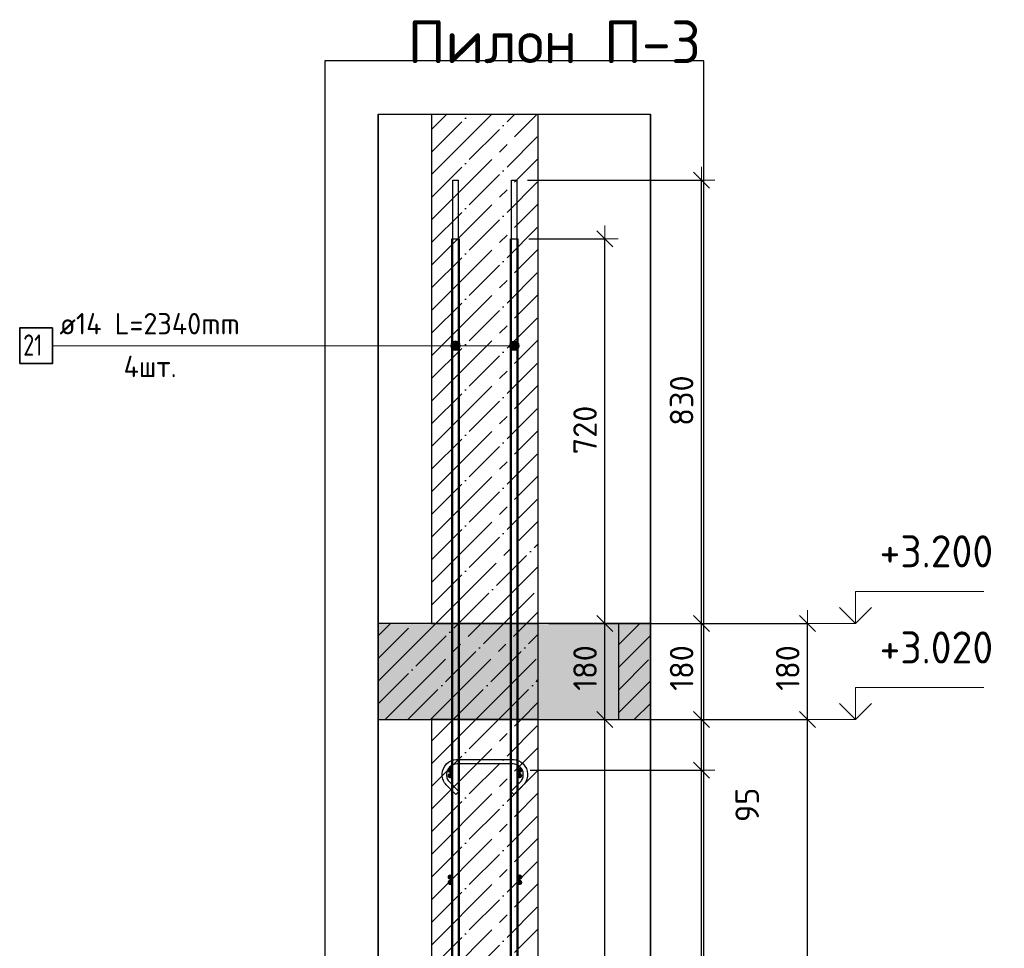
# Model space of a CAD drawing. Header units: millimetres. Extents: x -17997 to 37135, y 45383 to 72408.
# Tile 10 of 67: x -17997 to -16153, y 70642 to 72381. Entities that reach past the tile are written whole.
import ezdxf

# ---------------------------------------------------------------- set-up
doc = ezdxf.new("R2010")
doc.units = ezdxf.units.MM
doc.header["$PDMODE"] = 65
doc.linetypes.add('______11', pattern=[100, 80, -10, 0, -10])
doc.linetypes.add('______5', pattern=[220, 160, -20, 20, -20])
for name, color, linetype, lineweight in [('Standard', 7, 'Continuous', 25), ('Арм.стержн. Арматура края', 96, 'Continuous', 35), ('Арм.стержн. вертикальными 1', 22, 'Continuous', 35), ('Арм.стержн.горизонт. 1', 180, 'Continuous', 35), ('Высотная отметки_ общее', 7, 'Continuous', 13), ('Размерная линия_ общее', 7, 'Continuous', 13)]:
    doc.layers.add(name, color=color, linetype=linetype, lineweight=lineweight)
doc.layers.add('Арм.стержн. вертикальными 2', color=7, linetype='Continuous', lineweight=35, true_color=0x006e00)
doc.layers.add('Арм.стержн.Стяжки', color=7, linetype='Continuous', lineweight=35, true_color=0x501e0f)
doc.styles.add('ISOCPEUR', font='ISOCPEUR')
doc.dimstyles.new('DIMSTYLE_3', dxfattribs={"dimtxt": 44, "dimasz": 50, "dimexe": 0, "dimexo": 0, "dimgap": 22, "dimtad": 2, "dimdec": 0, "dimrnd": 5, "dimzin": 12, "dimdsep": 46, "dimtxsty": 'ISOCPEUR', "dimblk1": 'ALL_ML_STRICH', "dimblk2": 'ALL_ML_STRICH', "dimsah": 1, "dimcen": 0, "dimclrd": 7, "dimclre": 256, "dimclrt": 7, "dimadec": 0, "dimazin": 0, "dimtfac": 1, "dimtdec": 0, "dimtix": 1, "dimtmove": 2, "dimatfit": 3, "dimfxl": 0, "dimtzin": 0, "dimlwd": 0, "dimlwe": -3, "dimarcsym": 0})
doc.dimstyles.new('DIMSTYLE_9', dxfattribs={"dimtxt": 44, "dimasz": 50, "dimexe": 0, "dimexo": 0, "dimgap": 22, "dimtad": 0, "dimdec": 0, "dimrnd": 5, "dimzin": 12, "dimdsep": 46, "dimtxsty": 'ISOCPEUR', "dimblk1": 'ALL_ML_STRICH', "dimblk2": 'ALL_ML_STRICH', "dimsah": 1, "dimcen": 0, "dimclrd": 7, "dimclre": 256, "dimclrt": 7, "dimadec": 0, "dimazin": 0, "dimtfac": 1, "dimtdec": 0, "dimtix": 1, "dimtmove": 2, "dimatfit": 3, "dimfxl": 0, "dimtzin": 0, "dimlwd": 0, "dimlwe": -3, "dimarcsym": 0})

# ---------------------------------------------------------------- blocks, each defined once
blk = doc.blocks.new('COMPLEX_ELEVATIONDIM_7')
at = {"layer": 'Высотная отметки_ общее', "color": 7, "linetype": 'Continuous', "lineweight": 13, "transparency": 33554687}
for p, q in [((-16432, 71250.4), (-16432, 71310.4)), ((-16432, 71310.4), (-16192, 71310.4)), ((-16432, 71250.4), (-16462, 71280.4)), ((-16432, 71250.4), (-16402, 71280.4)), ((-16432, 71250.4), (-16498.1, 71250.4)), ((-16432, 71250.4), (-16432, 71250.4)), ((-16432, 71250.4), (-16432, 71250.4)), ((-16432, 71250.4), (-16432, 71250.4)), ((-16432, 71250.4), (-16432, 71250.4)), ((-16432, 71070.4), (-16432, 71130.4)), ((-16432, 71130.4), (-16192, 71130.4)), ((-16432, 71070.4), (-16462, 71100.4)), ((-16432, 71070.4), (-16402, 71100.4)), ((-16432, 71070.4), (-16498.1, 71070.4)), ((-16432, 71070.4), (-16432, 71070.4)), ((-16432, 71070.4), (-16432, 71070.4)), ((-16432, 71070.4), (-16432, 71070.4)), ((-16432, 71070.4), (-16432, 71070.4))]:
    blk.add_line(p, q, dxfattribs=at)
at = {"layer": 'Высотная отметки_ общее', "color": 7, "linetype": 'Continuous', "lineweight": 13, "transparency": 33554687, "char_height": 60, "width": 256.287, "attachment_point": 7, "style": 'ISOCPEUR'}
for s, insert in [('\\W0.95;+3.200', (-16387, 71355.4)), ('\\W0.95;+3.020', (-16387, 71175.4))]:
    blk.add_mtext(s, dxfattribs=dict(at, insert=insert))
blk = doc.blocks.new('ALL_ML_STRICH')
at = {"color": 0, "linetype": 'ByBlock', "lineweight": -2}
for p, q in [((0, -0.5), (0, 0.5)), ((-1, 0), (0.5, 0)), ((-0.3, -0.3), (0.3, 0.3))]:
    blk.add_line(p, q, dxfattribs=at)
blk = doc.blocks.new('*D125')
at = {"layer": 'DEFPOINTS', "color": 7, "linetype": 'Continuous', "lineweight": 13, "transparency": 33554687}
for p in [(-16904, 71070.4), (-17026.1, 67880.4), (-16522, 67880.4)]:
    blk.add_point(p, dxfattribs=at)
at = {"layer": 'Размерная линия_ общее', "color": 253, "linetype": 'Continuous', "lineweight": -2, "true_color": 0xa0a0a0, "transparency": 33554687}
for p, q in [((-16884, 71070.4), (-16522, 71070.4)), ((-17006.1, 67880.4), (-16522, 67880.4))]:
    blk.add_line(p, q, dxfattribs=at)
at = {"layer": 'Размерная линия_ общее', "color": 7, "linetype": 'Continuous', "lineweight": -2, "transparency": 33554687}
blk.add_line((-16522, 67880.4), (-16522, 71070.4), dxfattribs=at)
at = {"layer": 'Размерная линия_ общее', "color": 7, "linetype": 'Continuous', "lineweight": 13, "transparency": 33554687, "xscale": 50, "yscale": 50, "zscale": 50}
for p, rotation in [((-16522, 71070.4), 90), ((-16522, 67880.4), 270)]:
    blk.add_blockref('ALL_ML_STRICH', p, dxfattribs=dict(at, rotation=rotation))
at = {"layer": 'Размерная линия_ общее', "color": 7, "linetype": 'Continuous', "lineweight": 13, "transparency": 33554687, "insert": (-16559, 69482), "char_height": 44, "width": 176, "attachment_point": 5, "rotation": 90, "style": 'ISOCPEUR'}
blk.add_mtext('\\A1;{3190}', dxfattribs=at)
blk = doc.blocks.new('*D126')
at = {"layer": 'DEFPOINTS', "color": 7, "linetype": 'Continuous', "lineweight": 13, "transparency": 33554687}
for p in [(-16904, 71250.4), (-16904, 71070.4), (-16522, 71070.4)]:
    blk.add_point(p, dxfattribs=at)
at = {"layer": 'Размерная линия_ общее', "color": 253, "linetype": 'Continuous', "lineweight": -2, "true_color": 0xa0a0a0, "transparency": 33554687}
for p, q in [((-16884, 71250.4), (-16522, 71250.4)), ((-16884, 71070.4), (-16522, 71070.4))]:
    blk.add_line(p, q, dxfattribs=at)
at = {"layer": 'Размерная линия_ общее', "color": 7, "linetype": 'Continuous', "lineweight": -2, "transparency": 33554687}
blk.add_line((-16522, 71070.4), (-16522, 71250.4), dxfattribs=at)
at = {"layer": 'Размерная линия_ общее', "color": 7, "linetype": 'Continuous', "lineweight": 13, "transparency": 33554687, "xscale": 50, "yscale": 50, "zscale": 50}
for p, rotation in [((-16522, 71250.4), 90), ((-16522, 71070.4), 270)]:
    blk.add_blockref('ALL_ML_STRICH', p, dxfattribs=dict(at, rotation=rotation))
at = {"layer": 'Размерная линия_ общее', "color": 7, "linetype": 'Continuous', "lineweight": 13, "transparency": 33554687, "insert": (-16559, 71167), "char_height": 44, "width": 132, "attachment_point": 5, "rotation": 90, "style": 'ISOCPEUR'}
blk.add_mtext('\\A1;{180}', dxfattribs=at)
blk = doc.blocks.new('*D128')
at = {"layer": 'DEFPOINTS', "color": 7, "linetype": 'Continuous', "lineweight": 13, "transparency": 33554687}
for p in [(-17061.1, 70975.4), (-17061.1, 67975.4), (-16720.7, 67975.4)]:
    blk.add_point(p, dxfattribs=at)
at = {"layer": 'Размерная линия_ общее', "color": 253, "linetype": 'Continuous', "lineweight": -2, "true_color": 0xa0a0a0, "transparency": 33554687}
for p, q in [((-17041.1, 70975.4), (-16720.7, 70975.4)), ((-17041.1, 67975.4), (-16720.7, 67975.4))]:
    blk.add_line(p, q, dxfattribs=at)
at = {"layer": 'Размерная линия_ общее', "color": 7, "linetype": 'Continuous', "lineweight": -2, "transparency": 33554687}
blk.add_line((-16720.7, 67975.4), (-16720.7, 70975.4), dxfattribs=at)
at = {"layer": 'Размерная линия_ общее', "color": 7, "linetype": 'Continuous', "lineweight": 13, "transparency": 33554687, "xscale": 50, "yscale": 50, "zscale": 50}
for p, rotation in [((-16720.7, 70975.4), 90), ((-16720.7, 67975.4), 270)]:
    blk.add_blockref('ALL_ML_STRICH', p, dxfattribs=dict(at, rotation=rotation))
at = {"layer": 'Размерная линия_ общее', "color": 7, "linetype": 'Continuous', "lineweight": 13, "transparency": 33554687, "insert": (-16779.7, 69327.4), "char_height": 44, "width": 2.2, "attachment_point": 1, "rotation": 90, "line_spacing_factor": 0.60241, "style": 'ISOCPEUR'}
blk.add_mtext('\\W0.91;15х200=3000', dxfattribs=at)
blk = doc.blocks.new('*D129')
at = {"layer": 'DEFPOINTS', "color": 7, "linetype": 'Continuous', "lineweight": 13, "transparency": 33554687}
for p in [(-17026.1, 71070.4), (-17061.1, 70975.4), (-16720.7, 70975.4)]:
    blk.add_point(p, dxfattribs=at)
at = {"layer": 'Размерная линия_ общее', "color": 253, "linetype": 'Continuous', "lineweight": -2, "true_color": 0xa0a0a0, "transparency": 33554687}
for p, q in [((-17006.1, 71070.4), (-16720.7, 71070.4)), ((-17041.1, 70975.4), (-16720.7, 70975.4))]:
    blk.add_line(p, q, dxfattribs=at)
at = {"layer": 'Размерная линия_ общее', "color": 7, "linetype": 'Continuous', "lineweight": -2, "transparency": 33554687}
blk.add_line((-16720.7, 70975.4), (-16720.7, 71070.4), dxfattribs=at)
at = {"layer": 'Размерная линия_ общее', "color": 7, "linetype": 'Continuous', "lineweight": 13, "transparency": 33554687, "xscale": 50, "yscale": 50, "zscale": 50}
for p, rotation in [((-16720.7, 71070.4), 90), ((-16720.7, 70975.4), 270)]:
    blk.add_blockref('ALL_ML_STRICH', p, dxfattribs=dict(at, rotation=rotation))
at = {"layer": 'Размерная линия_ общее', "color": 7, "linetype": 'Continuous', "lineweight": 13, "transparency": 33554687, "insert": (-16634.9, 70910.7), "char_height": 44, "width": 88, "attachment_point": 5, "rotation": 90, "style": 'ISOCPEUR'}
blk.add_mtext('\\A1;{95}', dxfattribs=at)
blk = doc.blocks.new('*D130')
at = {"layer": 'DEFPOINTS', "color": 7, "linetype": 'Continuous', "lineweight": 13, "transparency": 33554687}
for p in [(-17026.1, 71250.4), (-17026.1, 71070.4), (-16720.7, 71070.4)]:
    blk.add_point(p, dxfattribs=at)
at = {"layer": 'Размерная линия_ общее', "color": 253, "linetype": 'Continuous', "lineweight": -2, "true_color": 0xa0a0a0, "transparency": 33554687}
for p, q in [((-17006.1, 71250.4), (-16720.7, 71250.4)), ((-17006.1, 71070.4), (-16720.7, 71070.4))]:
    blk.add_line(p, q, dxfattribs=at)
at = {"layer": 'Размерная линия_ общее', "color": 7, "linetype": 'Continuous', "lineweight": -2, "transparency": 33554687}
blk.add_line((-16720.7, 71070.4), (-16720.7, 71250.4), dxfattribs=at)
at = {"layer": 'Размерная линия_ общее', "color": 7, "linetype": 'Continuous', "lineweight": 13, "transparency": 33554687, "xscale": 50, "yscale": 50, "zscale": 50}
for p, rotation in [((-16720.7, 71250.4), 90), ((-16720.7, 71070.4), 270)]:
    blk.add_blockref('ALL_ML_STRICH', p, dxfattribs=dict(at, rotation=rotation))
at = {"layer": 'Размерная линия_ общее', "color": 7, "linetype": 'Continuous', "lineweight": 13, "transparency": 33554687, "insert": (-16757.7, 71167), "char_height": 44, "width": 132, "attachment_point": 5, "rotation": 90, "style": 'ISOCPEUR'}
blk.add_mtext('\\A1;{180}', dxfattribs=at)
blk = doc.blocks.new('*D131')
at = {"layer": 'DEFPOINTS', "color": 7, "linetype": 'Continuous', "lineweight": 13, "transparency": 33554687}
for p in [(-17066.1, 72080.4), (-17026.1, 71250.4), (-16720.7, 71250.4)]:
    blk.add_point(p, dxfattribs=at)
at = {"layer": 'Размерная линия_ общее', "color": 253, "linetype": 'Continuous', "lineweight": -2, "true_color": 0xa0a0a0, "transparency": 33554687}
for p, q in [((-17046.1, 72080.4), (-16720.7, 72080.4)), ((-17006.1, 71250.4), (-16720.7, 71250.4))]:
    blk.add_line(p, q, dxfattribs=at)
at = {"layer": 'Размерная линия_ общее', "color": 7, "linetype": 'Continuous', "lineweight": -2, "transparency": 33554687}
blk.add_line((-16720.7, 71250.4), (-16720.7, 72080.4), dxfattribs=at)
at = {"layer": 'Размерная линия_ общее', "color": 7, "linetype": 'Continuous', "lineweight": 13, "transparency": 33554687, "xscale": 50, "yscale": 50, "zscale": 50}
for p, rotation in [((-16720.7, 72080.4), 90), ((-16720.7, 71250.4), 270)]:
    blk.add_blockref('ALL_ML_STRICH', p, dxfattribs=dict(at, rotation=rotation))
at = {"layer": 'Размерная линия_ общее', "color": 7, "linetype": 'Continuous', "lineweight": 13, "transparency": 33554687, "insert": (-16757.7, 71667.6), "char_height": 44, "width": 132, "attachment_point": 5, "rotation": 90, "style": 'ISOCPEUR'}
blk.add_mtext('\\A1;{830}', dxfattribs=at)
blk = doc.blocks.new('*D132')
at = {"layer": 'DEFPOINTS', "color": 7, "linetype": 'Continuous', "lineweight": 13, "transparency": 33554687}
for p in [(-17036.1, 71070.4), (-17064.1, 69630.4), (-16901.5, 69630.4)]:
    blk.add_point(p, dxfattribs=at)
at = {"layer": 'Размерная линия_ общее', "color": 253, "linetype": 'Continuous', "lineweight": -2, "true_color": 0xa0a0a0, "transparency": 33554687}
for p, q in [((-17016.1, 71070.4), (-16901.5, 71070.4)), ((-17044.1, 69630.4), (-16901.5, 69630.4))]:
    blk.add_line(p, q, dxfattribs=at)
at = {"layer": 'Размерная линия_ общее', "color": 7, "linetype": 'Continuous', "lineweight": -2, "transparency": 33554687}
blk.add_line((-16901.5, 69630.4), (-16901.5, 71070.4), dxfattribs=at)
at = {"layer": 'Размерная линия_ общее', "color": 7, "linetype": 'Continuous', "lineweight": 13, "transparency": 33554687, "xscale": 50, "yscale": 50, "zscale": 50}
for p, rotation in [((-16901.5, 71070.4), 90), ((-16901.5, 69630.4), 270)]:
    blk.add_blockref('ALL_ML_STRICH', p, dxfattribs=dict(at, rotation=rotation))
at = {"layer": 'Размерная линия_ общее', "color": 7, "linetype": 'Continuous', "lineweight": 13, "transparency": 33554687, "insert": (-16938.5, 70352.6), "char_height": 44, "width": 176, "attachment_point": 5, "rotation": 90, "style": 'ISOCPEUR'}
blk.add_mtext('\\A1;{1440}', dxfattribs=at)
blk = doc.blocks.new('*D133')
at = {"layer": 'DEFPOINTS', "color": 7, "linetype": 'Continuous', "lineweight": 13, "transparency": 33554687}
for p in [(-17026.1, 71250.4), (-17036.1, 71070.4), (-16901.5, 71070.4)]:
    blk.add_point(p, dxfattribs=at)
at = {"layer": 'Размерная линия_ общее', "color": 253, "linetype": 'Continuous', "lineweight": -2, "true_color": 0xa0a0a0, "transparency": 33554687}
for p, q in [((-17006.1, 71250.4), (-16901.5, 71250.4)), ((-17016.1, 71070.4), (-16901.5, 71070.4))]:
    blk.add_line(p, q, dxfattribs=at)
at = {"layer": 'Размерная линия_ общее', "color": 7, "linetype": 'Continuous', "lineweight": -2, "transparency": 33554687}
blk.add_line((-16901.5, 71070.4), (-16901.5, 71250.4), dxfattribs=at)
at = {"layer": 'Размерная линия_ общее', "color": 7, "linetype": 'Continuous', "lineweight": 13, "transparency": 33554687, "xscale": 50, "yscale": 50, "zscale": 50}
for p, rotation in [((-16901.5, 71250.4), 90), ((-16901.5, 71070.4), 270)]:
    blk.add_blockref('ALL_ML_STRICH', p, dxfattribs=dict(at, rotation=rotation))
at = {"layer": 'Размерная линия_ общее', "color": 7, "linetype": 'Continuous', "lineweight": 13, "transparency": 33554687, "insert": (-16938.5, 71167), "char_height": 44, "width": 132, "attachment_point": 5, "rotation": 90, "style": 'ISOCPEUR'}
blk.add_mtext('\\A1;{180}', dxfattribs=at)
blk = doc.blocks.new('*D134')
at = {"layer": 'DEFPOINTS', "color": 7, "linetype": 'Continuous', "lineweight": 13, "transparency": 33554687}
for p in [(-17064.1, 71970.4), (-17026.1, 71250.4), (-16901.5, 71250.4)]:
    blk.add_point(p, dxfattribs=at)
at = {"layer": 'Размерная линия_ общее', "color": 253, "linetype": 'Continuous', "lineweight": -2, "true_color": 0xa0a0a0, "transparency": 33554687}
for p, q in [((-17044.1, 71970.4), (-16901.5, 71970.4)), ((-17006.1, 71250.4), (-16901.5, 71250.4))]:
    blk.add_line(p, q, dxfattribs=at)
at = {"layer": 'Размерная линия_ общее', "color": 7, "linetype": 'Continuous', "lineweight": -2, "transparency": 33554687}
blk.add_line((-16901.5, 71250.4), (-16901.5, 71970.4), dxfattribs=at)
at = {"layer": 'Размерная линия_ общее', "color": 7, "linetype": 'Continuous', "lineweight": 13, "transparency": 33554687, "xscale": 50, "yscale": 50, "zscale": 50}
for p, rotation in [((-16901.5, 71970.4), 90), ((-16901.5, 71250.4), 270)]:
    blk.add_blockref('ALL_ML_STRICH', p, dxfattribs=dict(at, rotation=rotation))
at = {"layer": 'Размерная линия_ общее', "color": 7, "linetype": 'Continuous', "lineweight": 13, "transparency": 33554687, "insert": (-16938.5, 71612.6), "char_height": 44, "width": 132, "attachment_point": 5, "rotation": 90, "style": 'ISOCPEUR'}
blk.add_mtext('\\A1;{720}', dxfattribs=at)

msp = doc.modelspace()

# ---------------------------------------------------------------- hatches: boundary and pattern name
at = {"linetype": 'Continuous', "lineweight": -3, "transparency": 33554687}
msp.add_hatch(color=7, dxfattribs=at).paths.add_polyline_path([(-17026.1, 71070.4), (-17026.1, 71250.4), (-17325.9, 71250.4), (-17325.9, 71070.4)])
at = {"linetype": 'Continuous', "lineweight": 13, "transparency": 33554687}
msp.add_hatch(color=7, dxfattribs=at).paths.add_polyline_path([(-17026.1, 71070.4), (-16876.1, 71070.4), (-16876.1, 71250.4), (-17026.1, 71250.4)])
at = {"linetype": '______5', "lineweight": -3, "transparency": 33554687}
msp.add_hatch(color=7, dxfattribs=at).paths.add_polyline_path([(-16876.1, 71250.4), (-16876.1, 71070.4), (-16815.9, 71070.4), (-16815.9, 71250.4)])
at = {"layer": 'Арм.стержн. Арматура края', "linetype": 'Continuous', "lineweight": 50, "transparency": 33554687}
for points in [[(-17186.1, 70965.4), (-17186.4, 70967.3), (-17187.5, 70968.9), (-17189.1, 70970), (-17191.1, 70970.4), (-17193, 70970), (-17194.6, 70968.9), (-17195.7, 70967.3), (-17196.1, 70965.4), (-17195.7, 70963.5), (-17194.6, 70961.9), (-17193, 70960.8), (-17191.1, 70960.4), (-17189.1, 70960.8), (-17187.5, 70961.9), (-17186.4, 70963.5)], [(-17056.1, 70965.4), (-17056.4, 70967.3), (-17057.5, 70968.9), (-17059.1, 70970), (-17061.1, 70970.4), (-17063, 70970), (-17064.6, 70968.9), (-17065.7, 70967.3), (-17066.1, 70965.4), (-17065.7, 70963.5), (-17064.6, 70961.9), (-17063, 70960.8), (-17061.1, 70960.4), (-17059.1, 70960.8), (-17057.5, 70961.9), (-17056.4, 70963.5)], [(-17186.1, 70765.4), (-17186.4, 70767.3), (-17187.5, 70768.9), (-17189.1, 70770), (-17191.1, 70770.4), (-17193, 70770), (-17194.6, 70768.9), (-17195.7, 70767.3), (-17196.1, 70765.4), (-17195.7, 70763.5), (-17194.6, 70761.9), (-17193, 70760.8), (-17191.1, 70760.4), (-17189.1, 70760.8), (-17187.5, 70761.9), (-17186.4, 70763.5)], [(-17056.1, 70765.4), (-17056.4, 70767.3), (-17057.5, 70768.9), (-17059.1, 70770), (-17061.1, 70770.4), (-17063, 70770), (-17064.6, 70768.9), (-17065.7, 70767.3), (-17066.1, 70765.4), (-17065.7, 70763.5), (-17064.6, 70761.9), (-17063, 70760.8), (-17061.1, 70760.4), (-17059.1, 70760.8), (-17057.5, 70761.9), (-17056.4, 70763.5)]]:
    msp.add_hatch(color=4, dxfattribs=at).paths.add_polyline_path(points)
at = {"layer": 'Арм.стержн. вертикальными 2', "linetype": 'Continuous', "lineweight": 13, "transparency": 33554687}
for points in [[(-17188.8, 71765.8), (-17188.8, 71774.8), (-17190.1, 71770.3)], [(-17188.8, 71765.8), (-17188.8, 71774.8), (-17190.1, 71770.3)], [(-17188.8, 71774.8), (-17185.6, 71762.6), (-17185.6, 71778)], [(-17188.8, 71774.8), (-17185.6, 71762.6), (-17185.6, 71778)], [(-17188.8, 71774.8), (-17188.8, 71765.8), (-17185.6, 71762.6)], [(-17188.8, 71774.8), (-17188.8, 71765.8), (-17185.6, 71762.6)], [(-17185.6, 71778), (-17181.1, 71761.3), (-17181.1, 71779.3)], [(-17185.6, 71778), (-17181.1, 71761.3), (-17181.1, 71779.3)], [(-17185.6, 71778), (-17185.6, 71762.6), (-17181.1, 71761.3)], [(-17185.6, 71778), (-17185.6, 71762.6), (-17181.1, 71761.3)], [(-17181.1, 71779.3), (-17181.1, 71761.3), (-17176.6, 71762.6)], [(-17181.1, 71779.3), (-17176.6, 71762.6), (-17176.6, 71778)], [(-17181.1, 71779.3), (-17181.1, 71761.3), (-17176.6, 71762.6)], [(-17181.1, 71779.3), (-17176.6, 71762.6), (-17176.6, 71778)], [(-17176.6, 71778), (-17176.6, 71762.6), (-17173.3, 71765.8)], [(-17176.6, 71778), (-17173.3, 71765.8), (-17173.3, 71774.8)], [(-17176.6, 71778), (-17176.6, 71762.6), (-17173.3, 71765.8)], [(-17176.6, 71778), (-17173.3, 71765.8), (-17173.3, 71774.8)], [(-17173.3, 71774.8), (-17173.3, 71765.8), (-17172.1, 71770.3)], [(-17173.3, 71774.8), (-17173.3, 71765.8), (-17172.1, 71770.3)], [(-17078.8, 71765.8), (-17078.8, 71774.8), (-17080.1, 71770.3)], [(-17078.8, 71765.8), (-17078.8, 71774.8), (-17080.1, 71770.3)], [(-17078.8, 71774.8), (-17075.6, 71762.6), (-17075.6, 71778)], [(-17078.8, 71774.8), (-17075.6, 71762.6), (-17075.6, 71778)], [(-17078.8, 71774.8), (-17078.8, 71765.8), (-17075.6, 71762.6)], [(-17078.8, 71774.8), (-17078.8, 71765.8), (-17075.6, 71762.6)], [(-17075.6, 71778), (-17071.1, 71761.3), (-17071.1, 71779.3)], [(-17075.6, 71778), (-17071.1, 71761.3), (-17071.1, 71779.3)], [(-17075.6, 71778), (-17075.6, 71762.6), (-17071.1, 71761.3)], [(-17075.6, 71778), (-17075.6, 71762.6), (-17071.1, 71761.3)], [(-17071.1, 71779.3), (-17071.1, 71761.3), (-17066.6, 71762.6)], [(-17071.1, 71779.3), (-17066.6, 71762.6), (-17066.6, 71778)], [(-17071.1, 71779.3), (-17071.1, 71761.3), (-17066.6, 71762.6)], [(-17071.1, 71779.3), (-17066.6, 71762.6), (-17066.6, 71778)], [(-17066.6, 71778), (-17066.6, 71762.6), (-17063.3, 71765.8)], [(-17066.6, 71778), (-17063.3, 71765.8), (-17063.3, 71774.8)], [(-17066.6, 71778), (-17066.6, 71762.6), (-17063.3, 71765.8)], [(-17066.6, 71778), (-17063.3, 71765.8), (-17063.3, 71774.8)], [(-17063.3, 71774.8), (-17063.3, 71765.8), (-17062.1, 71770.3)], [(-17063.3, 71774.8), (-17063.3, 71765.8), (-17062.1, 71770.3)]]:
    msp.add_hatch(color=7, dxfattribs=at).paths.add_polyline_path(points)
at = {"layer": 'Арм.стержн.горизонт. 1', "linetype": 'Continuous', "lineweight": 50, "transparency": 33554687}
for points in [[(-17186.1, 70975.4), (-17186.4, 70977.3), (-17187.5, 70978.9), (-17189.1, 70980), (-17191.1, 70980.4), (-17193, 70980), (-17194.6, 70978.9), (-17195.7, 70977.3), (-17196.1, 70975.4), (-17195.7, 70973.5), (-17194.6, 70971.9), (-17193, 70970.8), (-17191.1, 70970.4), (-17189.1, 70970.8), (-17187.5, 70971.9), (-17186.4, 70973.5)], [(-17056.1, 70975.4), (-17056.4, 70977.3), (-17057.5, 70978.9), (-17059.1, 70980), (-17061.1, 70980.4), (-17063, 70980), (-17064.6, 70978.9), (-17065.7, 70977.3), (-17066.1, 70975.4), (-17065.7, 70973.5), (-17064.6, 70971.9), (-17063, 70970.8), (-17061.1, 70970.4), (-17059.1, 70970.8), (-17057.5, 70971.9), (-17056.4, 70973.5)], [(-17186.1, 70775.4), (-17186.4, 70777.3), (-17187.5, 70778.9), (-17189.1, 70780), (-17191.1, 70780.4), (-17193, 70780), (-17194.6, 70778.9), (-17195.7, 70777.3), (-17196.1, 70775.4), (-17195.7, 70773.5), (-17194.6, 70771.9), (-17193, 70770.8), (-17191.1, 70770.4), (-17189.1, 70770.8), (-17187.5, 70771.9), (-17186.4, 70773.5)], [(-17056.1, 70775.4), (-17056.4, 70777.3), (-17057.5, 70778.9), (-17059.1, 70780), (-17061.1, 70780.4), (-17063, 70780), (-17064.6, 70778.9), (-17065.7, 70777.3), (-17066.1, 70775.4), (-17065.7, 70773.5), (-17064.6, 70771.9), (-17063, 70770.8), (-17061.1, 70770.4), (-17059.1, 70770.8), (-17057.5, 70771.9), (-17056.4, 70773.5)]]:
    msp.add_hatch(color=4, dxfattribs=at).paths.add_polyline_path(points)

# ---------------------------------------------------------------- linework, layer by layer
at = {"color": 7, "linetype": 'Continuous', "lineweight": 25, "transparency": 33554687}
for p, q in [((-17276.1, 72204), (-16976.1, 72204)), ((-17226.1, 72204), (-17226.1, 71250.4)), ((-17026.1, 71250.4), (-17026.1, 72204)), ((-17325.9, 71300.4), (-17325.9, 71020.4)), ((-16815.9, 71020.4), (-16815.9, 71300.4)), ((-17226.1, 71250.4), (-17325.9, 71250.4)), ((-17026.1, 71250.4), (-17226.1, 71250.4)), ((-17226.1, 71250.4), (-17026.1, 71250.4)), ((-16876.1, 71250.4), (-17026.1, 71250.4)), ((-17026.1, 71070.4), (-17026.1, 71250.4)), ((-16876.1, 71250.4), (-16876.1, 71070.4)), ((-16815.9, 71250.4), (-16876.1, 71250.4)), ((-17325.9, 71070.4), (-17226.1, 71070.4)), ((-17026.1, 71070.4), (-17226.1, 71070.4)), ((-17226.1, 71070.4), (-17226.1, 67880.4)), ((-17226.1, 71070.4), (-17026.1, 71070.4)), ((-17026.1, 67880.4), (-17026.1, 71070.4)), ((-17026.1, 71070.4), (-16876.1, 71070.4)), ((-16876.1, 71070.4), (-16815.9, 71070.4))]:
    msp.add_line(p, q, dxfattribs=at)
at = {"color": 7, "linetype": '______11', "lineweight": -3, "transparency": 33554687}
for p, q in [((-17226.1, 72048.2), (-17070.3, 72204)), ((-17226.1, 72133.1), (-17155.2, 72204)), ((-17226.1, 71963.4), (-17026.1, 72163.4)), ((-17226.1, 71878.5), (-17026.1, 72078.5)), ((-17226.1, 71793.7), (-17026.1, 71993.7)), ((-17226.1, 71708.8), (-17026.1, 71908.8)), ((-17226.1, 71624), (-17026.1, 71824)), ((-17226.1, 71539.1), (-17026.1, 71739.1)), ((-17226.1, 71454.3), (-17026.1, 71654.3)), ((-17226.1, 71369.4), (-17026.1, 71569.4)), ((-17226.1, 71284.6), (-17026.1, 71484.6)), ((-17175.4, 71250.4), (-17026.1, 71399.7)), ((-17090.5, 71250.4), (-17026.1, 71314.8)), ((-17325.9, 71184.7), (-17260.2, 71250.4)), ((-17325.9, 71099.9), (-17175.4, 71250.4)), ((-17270.5, 71070.4), (-17090.5, 71250.4)), ((-16876.1, 71210.3), (-16836, 71250.4)), ((-17185.7, 71070.4), (-17026.1, 71230)), ((-16876.1, 71125.4), (-16815.9, 71185.6)), ((-17100.8, 71070.4), (-17026.1, 71145.1)), ((-16846.3, 71070.4), (-16815.9, 71100.7)), ((-17226.1, 70945.1), (-17100.8, 71070.4)), ((-17226.1, 71030), (-17185.7, 71070.4)), ((-17226.1, 70860.3), (-17026.1, 71060.3)), ((-17226.1, 70775.4), (-17026.1, 70975.4)), ((-17226.1, 70690.6), (-17026.1, 70890.6)), ((-17226.1, 70605.7), (-17026.1, 70805.7)), ((-17226.1, 70520.9), (-17026.1, 70720.9))]:
    msp.add_line(p, q, dxfattribs=at)
at = {"color": 7, "linetype": '______5', "lineweight": -3, "transparency": 33554687}
for p, q in [((-17226.1, 72005.8), (-17027.9, 72204)), ((-17226.1, 72090.7), (-17112.7, 72204)), ((-17226.1, 72175.5), (-17197.6, 72204)), ((-17226.1, 71921), (-17026.1, 72121)), ((-17226.1, 71836.1), (-17026.1, 72036.1)), ((-17226.1, 71751.2), (-17026.1, 71951.2)), ((-17226.1, 71666.4), (-17026.1, 71866.4)), ((-17226.1, 71581.5), (-17026.1, 71781.5)), ((-17226.1, 71496.7), (-17026.1, 71696.7)), ((-17226.1, 71411.8), (-17026.1, 71611.8)), ((-17226.1, 71327), (-17026.1, 71527)), ((-17217.8, 71250.4), (-17026.1, 71442.1)), ((-17132.9, 71250.4), (-17026.1, 71357.3)), ((-17048.1, 71250.4), (-17026.1, 71272.4)), ((-17325.9, 71227.1), (-17302.7, 71250.4)), ((-17325.9, 71142.3), (-17217.8, 71250.4)), ((-17312.9, 71070.4), (-17132.9, 71250.4)), ((-17228.1, 71070.4), (-17048.1, 71250.4)), ((-16876.1, 71167.9), (-16815.9, 71228)), ((-17143.2, 71070.4), (-17026.1, 71187.6)), ((-16876.1, 71083), (-16815.9, 71143.2)), ((-17058.4, 71070.4), (-17026.1, 71102.7)), ((-17226.1, 70902.7), (-17058.4, 71070.4)), ((-17226.1, 70987.6), (-17143.2, 71070.4)), ((-17226.1, 70817.9), (-17026.1, 71017.9)), ((-17226.1, 70733), (-17026.1, 70933)), ((-17226.1, 70648.2), (-17026.1, 70848.2)), ((-17226.1, 70563.3), (-17026.1, 70763.3)), ((-17226.1, 70478.5), (-17026.1, 70678.5))]:
    msp.add_line(p, q, dxfattribs=at)
at = {"layer": 'Standard', "color": 52, "linetype": 'Continuous', "lineweight": -3, "transparency": 33554687}
for p, q in [((-17325.9, 72204), (-16815.9, 72204)), ((-17325.9, 72204), (-16815.9, 72204)), ((-17325.9, 72204), (-17325.9, 67580.4)), ((-17325.9, 67580.4), (-17325.9, 72204)), ((-16815.9, 72204), (-16815.9, 67580.4)), ((-16815.9, 67580.4), (-16815.9, 72204))]:
    msp.add_line(p, q, dxfattribs=at)
at = {"layer": 'Standard', "color": 7, "linetype": 'Continuous', "lineweight": 25, "transparency": 33554687}
msp.add_lwpolyline([(-17425.9, 67480.4), (-16715.9, 67480.4), (-16715.9, 72304), (-17425.9, 72304), (-17425.9, 67480.4)], dxfattribs=at)
at = {"layer": 'Арм.стержн. вертикальными 1', "color": 4, "linetype": 'Continuous', "lineweight": 25, "transparency": 33554687}
for points in [[(-17186.1, 67880.4), (-17186.1, 72080.4), (-17176.1, 72080.4), (-17176.1, 67880.4), (-17186.1, 67880.4)], [(-17076.1, 67880.4), (-17076.1, 72080.4), (-17066.1, 72080.4), (-17066.1, 67880.4), (-17076.1, 67880.4)]]:
    msp.add_lwpolyline(points, dxfattribs=at)
at = {"layer": 'Арм.стержн. вертикальными 2', "color": 7, "linetype": 'Continuous', "lineweight": 13, "transparency": 33554687}
for p, q in [((-17935.9, 71770.3), (-17325.9, 71770.3)), ((-17325.9, 71770.3), (-17071.1, 71770.3)), ((-17325.9, 71770.3), (-17181.1, 71770.3)), ((-17325.9, 71770.3), (-17071.1, 71770.3)), ((-17325.9, 71770.3), (-17181.1, 71770.3)), ((-17190.1, 71770.3), (-17190.1, 71770.3)), ((-17190.1, 71770.3), (-17190.1, 71770.3)), ((-17181.1, 71779.3), (-17181.1, 71779.3)), ((-17181.1, 71779.3), (-17181.1, 71779.3)), ((-17172.1, 71770.3), (-17172.1, 71770.3)), ((-17172.1, 71770.3), (-17172.1, 71770.3)), ((-17080.1, 71770.3), (-17080.1, 71770.3)), ((-17080.1, 71770.3), (-17080.1, 71770.3)), ((-17071.1, 71779.3), (-17071.1, 71779.3)), ((-17071.1, 71779.3), (-17071.1, 71779.3)), ((-17062.1, 71770.3), (-17062.1, 71770.3)), ((-17062.1, 71770.3), (-17062.1, 71770.3)), ((-17181.1, 71761.3), (-17181.1, 71761.3)), ((-17181.1, 71761.3), (-17181.1, 71761.3)), ((-17071.1, 71761.3), (-17071.1, 71761.3)), ((-17071.1, 71761.3), (-17071.1, 71761.3))]:
    msp.add_line(p, q, dxfattribs=at)
at = {"layer": 'Арм.стержн. вертикальными 2', "color": 7, "linetype": 'Continuous', "lineweight": 25, "transparency": 33554687}
for points in [[(-17174.1, 71970.4), (-17174.1, 69630.4), (-17188.1, 69630.4), (-17188.1, 71970.4), (-17174.1, 71970.4)], [(-17174.1, 71970.4), (-17174.1, 69630.4), (-17188.1, 69630.4), (-17188.1, 71970.4), (-17174.1, 71970.4)], [(-17064.1, 71970.4), (-17064.1, 69630.4), (-17078.1, 69630.4), (-17078.1, 71970.4), (-17064.1, 71970.4)], [(-17064.1, 71970.4), (-17064.1, 69630.4), (-17078.1, 69630.4), (-17078.1, 71970.4), (-17064.1, 71970.4)]]:
    msp.add_lwpolyline(points, dxfattribs=at)
at = {"layer": 'Арм.стержн. вертикальными 2', "color": 7, "linetype": 'Continuous', "lineweight": 35, "transparency": 33554687}
msp.add_lwpolyline([(-17997.2, 71737), (-17935.9, 71737), (-17935.9, 71803.6), (-17997.2, 71803.6), (-17997.2, 71737)], dxfattribs=at)
at = {"layer": 'Арм.стержн. вертикальными 2', "color": 7, "linetype": 'Continuous', "lineweight": 13, "transparency": 33554687}
for centre in [(-17181.1, 71770.3), (-17181.1, 71770.3), (-17071.1, 71770.3), (-17071.1, 71770.3)]:
    msp.add_circle(centre, 9, dxfattribs=at)
at = {"layer": 'Арм.стержн.горизонт. 1', "color": 52, "linetype": 'Continuous', "lineweight": 25, "transparency": 33554687}
for p, q in [((-17226.1, 71070.4), (-17226.1, 71070.4)), ((-17026.1, 71070.4), (-17026.1, 71070.4))]:
    msp.add_line(p, q, dxfattribs=at)
at = {"layer": 'Арм.стержн.Стяжки', "color": 40, "linetype": 'Continuous', "lineweight": 25, "transparency": 33554687}
msp.add_lwpolyline([(-17180.3, 70930), (-17198.3, 70948.1), (-17200, 70950), (-17201.5, 70952.1), (-17202.8, 70954.3), (-17203.9, 70956.7), (-17204.8, 70959.1), (-17205.5, 70961.6), (-17205.9, 70964.2), (-17206.1, 70966.7), (-17206.1, 70968.7), (-17205.4, 70973.6), (-17203.7, 70978.7), (-17201.1, 70983.3), (-17197.9, 70987.2), (-17194, 70990.4), (-17189.3, 70993), (-17184.3, 70994.7), (-17179.4, 70995.4), (-17072.7, 70995.4), (-17067.9, 70994.7), (-17062.8, 70993), (-17058.1, 70990.4), (-17054.2, 70987.2), (-17051, 70983.3), (-17048.4, 70978.7), (-17046.7, 70973.6), (-17046.1, 70968.7), (-17046.1, 70966.7), (-17046.2, 70964.2), (-17046.7, 70961.6), (-17047.3, 70959.1), (-17048.2, 70956.7), (-17049.3, 70954.3), (-17050.6, 70952.1), (-17052.1, 70950), (-17053.8, 70948.1), (-17071.8, 70930), (-17077.5, 70935.7), (-17059.6, 70953.5), (-17058.4, 70954.9), (-17057.3, 70956.5), (-17056.4, 70958.1), (-17055.6, 70959.7), (-17055, 70961.5), (-17054.5, 70963.3), (-17054.2, 70965.1), (-17054.1, 70967), (-17054.1, 70968.2), (-17054.6, 70971.8), (-17055.8, 70975.4), (-17057.6, 70978.8), (-17059.9, 70981.5), (-17062.7, 70983.8), (-17066, 70985.7), (-17069.7, 70986.9), (-17073.3, 70987.4), (-17178.8, 70987.4), (-17182.4, 70986.9), (-17186.1, 70985.7), (-17189.5, 70983.8), (-17192.2, 70981.5), (-17194.5, 70978.8), (-17196.3, 70975.4), (-17197.6, 70971.8), (-17198.1, 70968.2), (-17198.1, 70967), (-17197.9, 70965.1), (-17197.6, 70963.3), (-17197.2, 70961.5), (-17196.5, 70959.7), (-17195.8, 70958.1), (-17194.8, 70956.5), (-17193.7, 70954.9), (-17192.5, 70953.5), (-17174.6, 70935.7), (-17180.3, 70930)], dxfattribs=at)

# ---------------------------------------------------------------- block references
at = {"layer": 'Высотная отметки_ общее', "color": 7, "linetype": 'Continuous', "lineweight": 13, "transparency": 33554687}
msp.add_blockref('COMPLEX_ELEVATIONDIM_7', (0, 0), dxfattribs=at)

# ---------------------------------------------------------------- texts
at = {"layer": 'Standard', "color": 7, "linetype": 'Continuous', "lineweight": 13, "transparency": 33554687, "insert": (-16721.4, 72339.4), "char_height": 80, "width": 550.788, "attachment_point": 6, "style": 'ISOCPEUR'}
msp.add_mtext('\\A1;{\\fISOCPEUR|i0|b0;\\H80.000000;\\W1.000000;\\C7;Пилон П-3}\\P', dxfattribs=at)
at = {"layer": 'Арм.стержн. вертикальными 2', "color": 7, "linetype": 'Continuous', "lineweight": 25, "transparency": 33554687, "char_height": 40, "attachment_point": 7, "style": 'ISOCPEUR'}
for s, insert, width in [('\\W0.96;ø14 L=2340mm ', (-17922.6, 71791.6), 399.036), ('\\W0.75;21', (-17990.6, 71751.6), 62.971), ('\\W0.95;4шт. ', (-17802.6, 71711.6), 158.877)]:
    msp.add_mtext(s, dxfattribs=dict(at, insert=insert, width=width))

# ---------------------------------------------------------------- dimensions: what is measured, and where the dimension line sits
at = {"layer": 'Размерная линия_ общее', "color": 7, "linetype": 'Continuous', "lineweight": 13, "transparency": 33554687}
for base, p1, p2, dimstyle, picture, middle in [((-16720.7, 72080.4), (-17006.1, 71250.4), (-17046.1, 72080.4), 'DIMSTYLE_3', '*D131', (-16757.7, 71667.6)), ((-16901.5, 71970.4), (-17006.1, 71250.4), (-17044.1, 71970.4), 'DIMSTYLE_3', '*D134', (-16938.5, 71612.6)), ((-16901.5, 71250.4), (-17016.1, 71070.4), (-17006.1, 71250.4), 'DIMSTYLE_3', '*D133', (-16938.5, 71167)), ((-16720.7, 71250.4), (-17006.1, 71070.4), (-17006.1, 71250.4), 'DIMSTYLE_3', '*D130', (-16757.7, 71167)), ((-16522, 71250.4), (-16884, 71070.4), (-16884, 71250.4), 'DIMSTYLE_3', '*D126', (-16559, 71167)), ((-16901.5, 71070.4), (-17044.1, 69630.4), (-17016.1, 71070.4), 'DIMSTYLE_3', '*D132', (-16938.5, 70352.6)), ((-16720.7, 71070.4), (-17041.1, 70975.4), (-17006.1, 71070.4), 'DIMSTYLE_9', '*D129', (-16634.9, 70910.7)), ((-16522, 71070.4), (-17006.1, 67880.4), (-16884, 71070.4), 'DIMSTYLE_3', '*D125', (-16559, 69482))]:
    dim = msp.add_linear_dim(base=base, p1=p1, p2=p2, angle=90, dimstyle=dimstyle, override={"dimpost": '<>', "dimclrd": 7, "dimclre": 253, "dimclrt": 7, "dimlwd": 0, "dimlwe": 65533}, dxfattribs=at)
    dim.commit()
    dim.dimension.update_dxf_attribs({"geometry": picture, "text_midpoint": middle, "dimtype": 160})
dim = msp.add_linear_dim(base=(-16720.7, 70975.4), p1=(-17041.1, 67975.4), p2=(-17041.1, 70975.4), angle=90, text='\\W0.91;15х200=3000', dimstyle='DIMSTYLE_3', override={"dimpost": '<>', "dimclrd": 7, "dimclre": 253, "dimclrt": 7, "dimlwd": 0, "dimlwe": 65533}, dxfattribs=at)
dim.commit()
dim.dimension.update_dxf_attribs({"geometry": '*D128', "text_midpoint": (-16742.7, 69475.4), "dimtype": 160})

doc.saveas('drawing.dxf')
